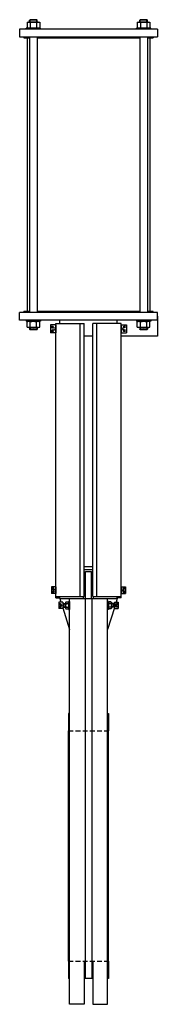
# Model space of a CAD drawing. Extents: x 142 to 502, y 88 to 2651.
import ezdxf

# ---------------------------------------------------------------- set-up
doc = ezdxf.new("R2010")
doc.units = 0
doc.header["$LTSCALE"] = 25
doc.header["$MEASUREMENT"] = 0
doc.linetypes.add('RAYITAS', pattern=[0.375, 0.25, -0.125])
doc.linetypes.add('TRAZOS', pattern=[0.75, 0.5, -0.25])
doc.layers.get('0').update_dxf_attribs({"linetype": 'CONTINUOUS'})
doc.layers.add('CYL-XDN600B', color=7, linetype='CONTINUOUS')

msp = doc.modelspace()

# ---------------------------------------------------------------- linework, layer by layer
at = {"linetype": 'TRAZOS'}
for p, q in [((269.1, 799.6), (374.1, 799.6)), ((269.1, 199.6), (374.1, 199.6))]:
    msp.add_line(p, q, dxfattribs=at)
at = {"layer": 'CYL-XDN600B'}
for p, q in [((333.1, 1226.6), (310.1, 1226.6)), ((310.1, 1219.1), (333.1, 1219.1))]:
    msp.add_line(p, q, dxfattribs=at)
for points in [[(161.1, 2643.9, -0.176991), (169.3, 2643.9, -0.088495), (185.8, 2643.9, -0.176991), (194.1, 2643.9)], [(449.1, 2643.9, -0.176991), (457.3, 2643.9, -0.088495), (473.8, 2643.9, -0.176991), (482.1, 2643.9)], [(161.1, 2629.4, 0.176991), (169.3, 2629.4, 0.088495), (185.8, 2629.4, 0.176991), (194.1, 2629.4)], [(449.1, 2629.4, 0.176991), (457.3, 2629.4, 0.088495), (473.8, 2629.4, 0.176991), (482.1, 2629.4)], [(161.1, 1864.9, -0.176991), (169.3, 1864.9, -0.088495), (185.8, 1864.9, -0.176991), (194.1, 1864.9)], [(161.1, 1850.4, 0.176991), (169.3, 1850.4, 0.088495), (185.8, 1850.4, 0.176991), (194.1, 1850.4)], [(449.1, 1864.9, -0.176991), (457.3, 1864.9, -0.088495), (473.8, 1864.9, -0.176991), (482.1, 1864.9)], [(449.1, 1850.4, 0.176991), (457.3, 1850.4, 0.088495), (473.8, 1850.4, 0.176991), (482.1, 1850.4)], [(263.6, 1135.6, 0.846561), (263.6, 1130.9, 0.42328), (263.6, 1121.4, 0.846561), (263.6, 1116.7)], [(267.6, 1135.6, -0.846561), (267.6, 1130.9, -0.42328), (267.6, 1121.4, -0.846561), (267.6, 1116.7)], [(375.6, 1135.6, 0.846561), (375.6, 1130.9, 0.42328), (375.6, 1121.4, 0.846561), (375.6, 1116.7)], [(379.6, 1135.6, -0.846561), (379.6, 1130.9, -0.42328), (379.6, 1121.4, -0.846561), (379.6, 1116.7)]]:
    msp.add_lwpolyline(points, format="xyb", dxfattribs=at)
for points in [[(161.1, 2643.9), (161.1, 2629.4)], [(189.9, 2644.6), (165.2, 2644.6)], [(168.8, 2650.6), (167.6, 2649.4)], [(167.6, 2644.6), (167.6, 2649.4)], [(187.6, 2649.4), (167.6, 2649.4)], [(168.8, 2644.6), (168.8, 2650.6)], [(186.3, 2650.6), (168.8, 2650.6)], [(169.3, 2643.9), (169.3, 2629.4)], [(185.8, 2643.9), (185.8, 2629.4)], [(186.3, 2644.6), (186.3, 2650.6)], [(186.3, 2650.6), (187.6, 2649.4)], [(187.6, 2644.6), (187.6, 2649.4)], [(194.1, 2643.9), (194.1, 2629.4)], [(449.1, 2643.9), (449.1, 2629.4)], [(477.9, 2644.6), (453.2, 2644.6)], [(456.8, 2650.6), (455.6, 2649.4)], [(475.6, 2649.4), (455.6, 2649.4)], [(455.6, 2644.6), (455.6, 2649.4)], [(474.3, 2650.6), (456.8, 2650.6)], [(456.8, 2644.6), (456.8, 2650.6)], [(457.3, 2643.9), (457.3, 2629.4)], [(473.8, 2643.9), (473.8, 2629.4)], [(474.3, 2650.6), (475.6, 2649.4)], [(474.3, 2644.6), (474.3, 2650.6)], [(475.6, 2644.6), (475.6, 2649.4)], [(482.1, 2643.9), (482.1, 2629.4)], [(501.6, 2625.6), (141.6, 2625.6), (141.6, 2605.6)], [(196.1, 2628.6), (159.1, 2628.6)], [(159.1, 2625.6), (159.1, 2628.6)], [(196.1, 2625.6), (196.1, 2628.6)], [(484.1, 2628.6), (447.1, 2628.6)], [(447.1, 2625.6), (447.1, 2628.6)], [(484.1, 2625.6), (484.1, 2628.6)], [(501.6, 2625.6), (501.6, 2605.6)], [(141.6, 2605.6), (501.6, 2605.6)], [(152.6, 2605.6), (152.6, 2603.1), (167.6, 2603.1)], [(161.6, 2603.1), (161.6, 1891.1)], [(167.6, 2605.6), (167.6, 1888.6)], [(187.6, 2605.6), (187.6, 1888.6)], [(187.6, 2603.1), (455.6, 2603.1)], [(455.6, 2605.6), (455.6, 1888.6)], [(475.6, 2605.6), (475.6, 1888.6)], [(475.6, 2603.1), (490.6, 2603.1)], [(481.6, 2603.1), (481.6, 1891.1)], [(490.6, 2605.6), (490.6, 2603.1)], [(141.6, 1868.6), (141.6, 1888.6)], [(501.6, 1888.6), (141.6, 1888.6)], [(152.6, 1888.6), (152.6, 1891.1)], [(167.6, 1891.1), (152.6, 1891.1)], [(455.6, 1891.1), (187.6, 1891.1)], [(490.6, 1891.1), (475.6, 1891.1)], [(490.6, 1888.6), (490.6, 1891.1)], [(501.6, 1868.6), (501.6, 1888.6)], [(501.6, 1878.6), (501.6, 1826.6)], [(501.6, 1868.6), (141.6, 1868.6)], [(159.1, 1868.6), (159.1, 1865.6)], [(196.1, 1865.6), (159.1, 1865.6)], [(161.1, 1850.4), (161.1, 1864.9)], [(189.6, 1849.6), (165.2, 1849.6)], [(167.6, 1849.9), (167.6, 1844.9)], [(168.8, 1849.6), (168.8, 1843.6)], [(169.3, 1850.4), (169.3, 1864.9)], [(185.8, 1850.4), (185.8, 1864.9)], [(186.3, 1849.6), (186.3, 1843.6)], [(187.6, 1849.9), (187.6, 1844.9)], [(194.1, 1850.4), (194.1, 1864.9)], [(196.1, 1868.6), (196.1, 1865.6)], [(236.6, 1856.1), (222.6, 1856.1)], [(222.6, 1856.1), (222.6, 1835.1)], [(236.6, 1145.6), (236.6, 1859.6)], [(236.6, 1859.6), (310.1, 1859.6)], [(236.6, 1856.1), (236.6, 1835.1)], [(236.6, 1854.8), (236.6, 1836.5)], [(236.6, 1854.8), (236.6, 1851.8)], [(246.6, 1859.6), (246.6, 1868.6)], [(300.1, 1149.6), (300.1, 1859.6)], [(310.1, 1149.6), (310.1, 1859.6)], [(406.6, 1859.6), (333.1, 1859.6)], [(333.1, 1149.6), (333.1, 1859.6)], [(343.1, 1149.6), (343.1, 1859.6)], [(396.6, 1859.6), (396.6, 1868.6)], [(406.6, 1145.6), (406.6, 1859.6)], [(406.6, 1856.1), (406.6, 1835.1)], [(406.6, 1856.1), (420.6, 1856.1)], [(420.6, 1856.1), (420.6, 1835.1)], [(447.1, 1868.6), (447.1, 1865.6)], [(484.1, 1865.6), (447.1, 1865.6)], [(449.1, 1850.4), (449.1, 1864.9)], [(477.9, 1849.6), (453.2, 1849.6)], [(455.6, 1849.6), (455.6, 1844.9)], [(456.8, 1849.6), (456.8, 1843.6)], [(457.3, 1850.4), (457.3, 1864.9)], [(473.8, 1850.4), (473.8, 1864.9)], [(474.3, 1849.6), (474.3, 1843.6)], [(475.6, 1849.6), (475.6, 1844.9)], [(482.1, 1850.4), (482.1, 1864.9)], [(484.1, 1868.6), (484.1, 1865.6)], [(187.6, 1844.9), (167.6, 1844.9)], [(168.8, 1843.6), (167.6, 1844.9)], [(186.3, 1843.6), (168.8, 1843.6)], [(186.3, 1843.6), (187.6, 1844.9)], [(236.6, 1835.1), (222.6, 1835.1)], [(333.1, 1826.6), (310.1, 1826.6)], [(406.6, 1835.1), (420.6, 1835.1)], [(501.6, 1826.6), (406.6, 1826.6)], [(475.6, 1844.9), (455.6, 1844.9)], [(456.8, 1843.6), (455.6, 1844.9)], [(474.3, 1843.6), (456.8, 1843.6)], [(474.3, 1843.6), (475.6, 1844.9)], [(314.1, 1214.1), (329.1, 1214.1)], [(314.1, 1143.6), (314.1, 1214.1)], [(329.1, 1143.6), (329.1, 1214.1)], [(224.6, 1174.6), (224.6, 1156.6)], [(236.6, 1174.6), (224.6, 1174.6)], [(236.6, 1156.6), (224.6, 1156.6)], [(236.6, 1174.6), (236.6, 1156.6)], [(310.1, 1171.1), (314.1, 1171.1)], [(310.1, 1169.1), (314.1, 1169.1)], [(329.1, 1171.1), (333.1, 1171.1)], [(329.1, 1169.1), (333.1, 1169.1)], [(406.6, 1174.6), (418.6, 1174.6)], [(406.6, 1174.6), (406.6, 1156.6)], [(406.6, 1156.6), (418.6, 1156.6)], [(418.6, 1174.6), (418.6, 1156.6)], [(236.6, 1149.6), (310.1, 1149.6)], [(236.6, 1145.6), (246.6, 1145.6)], [(244.1, 1134.1), (244.1, 1118.1)], [(254.1, 1134.1), (244.1, 1134.1)], [(246.6, 1143.6), (246.6, 1149.6)], [(246.6, 1143.6), (249.5, 1134.1)], [(246.6, 1143.6), (396.6, 1143.6)], [(254.1, 1134.1), (254.1, 1118.1)], [(254.1, 1131.1), (261.6, 1131.1)], [(257.1, 1131.1), (257.1, 1121.1)], [(257.1, 1130.1), (261.6, 1130.1)], [(261.6, 1133.2), (261.6, 1119.1)], [(263.6, 1135.6), (267.6, 1135.6)], [(263.6, 1130.9), (267.6, 1130.9)], [(269.6, 1136.6), (269.6, 1115.6)], [(269.6, 1136.6), (271.6, 1136.6)], [(271.6, 87.6), (271.6, 1143.6)], [(271.6, 1136.6), (271.6, 1115.6)], [(308.6, 1143.6), (308.6, 1149.6)], [(313.1, 1143.6), (313.1, 154.6)], [(330.1, 1143.6), (330.1, 154.6)], [(333.1, 1149.6), (406.6, 1149.6)], [(334.6, 1143.6), (334.6, 1149.6)], [(371.6, 87.6), (371.6, 1143.6)], [(371.6, 1136.6), (371.6, 1115.6)], [(373.6, 1136.6), (371.6, 1136.6)], [(373.6, 1136.6), (373.6, 1115.6)], [(379.6, 1135.6), (375.6, 1135.6)], [(379.6, 1130.9), (375.6, 1130.9)], [(381.6, 1133.2), (381.6, 1119.1)], [(389.1, 1131.1), (381.6, 1131.1)], [(386.1, 1130.1), (381.6, 1130.1)], [(386.1, 1131.1), (386.1, 1121.1)], [(389.1, 1134.1), (389.1, 1118.1)], [(389.1, 1134.1), (399.1, 1134.1)], [(396.6, 1143.6), (393.6, 1134.1)], [(396.6, 1143.6), (396.6, 1149.6)], [(406.6, 1145.6), (396.6, 1145.6)], [(399.1, 1134.1), (399.1, 1118.1)], [(254.1, 1118.1), (244.1, 1118.1)], [(254.1, 1121.1), (261.6, 1121.1)], [(254.1, 1119.6), (271.6, 1063.6)], [(257.1, 1122.1), (261.6, 1122.1)], [(263.6, 1121.4), (267.6, 1121.4)], [(263.6, 1116.7), (267.6, 1116.7)], [(269.6, 1115.6), (271.6, 1115.6)], [(389.1, 1119.6), (371.6, 1063.6)], [(373.6, 1115.6), (371.6, 1115.6)], [(379.6, 1121.4), (375.6, 1121.4)], [(379.6, 1116.7), (375.6, 1116.7)], [(386.1, 1122.1), (381.6, 1122.1)], [(389.1, 1121.1), (381.6, 1121.1)], [(389.1, 1118.1), (399.1, 1118.1)], [(269.1, 844.6), (269.1, 799.6)], [(271.6, 844.6), (269.1, 844.6)], [(371.6, 844.6), (374.1, 844.6)], [(374.1, 844.6), (374.1, 799.6)], [(269.1, 199.6), (269.1, 799.6)], [(374.1, 199.6), (374.1, 799.6)], [(269.1, 199.6), (269.1, 154.6)], [(310.1, 199.6), (310.1, 87.6)], [(333.1, 199.6), (333.1, 87.6)], [(374.1, 199.6), (374.1, 154.6)], [(271.6, 154.6), (269.1, 154.6)], [(333.1, 154.6), (310.1, 154.6)], [(374.1, 154.6), (371.6, 154.6)], [(310.1, 87.6), (271.6, 87.6)], [(333.1, 87.6), (371.6, 87.6)]]:
    msp.add_lwpolyline(points, dxfattribs=at)
at = {"layer": 'CYL-XDN600B', "linetype": 'RAYITAS', "ltscale": 0.3}
for points in [[(222.6, 1852.5), (229.4, 1852.5)], [(222.6, 1849.1), (229.6, 1849.1)], [(229.6, 1838.8), (229.6, 1852.5)], [(229.6, 1852.4), (233.5, 1845.6)], [(229.6, 1838.9), (233.5, 1845.6)], [(413.5, 1852.4), (409.6, 1845.6)], [(413.5, 1838.9), (409.6, 1845.6)], [(413.6, 1838.8), (413.6, 1852.5)], [(420.6, 1849.1), (413.6, 1849.1)], [(420.6, 1852.5), (413.7, 1852.5)], [(222.6, 1842.2), (229.6, 1842.2)], [(222.6, 1838.8), (229.4, 1838.8)], [(420.6, 1842.2), (413.6, 1842.2)], [(420.6, 1838.8), (413.7, 1838.8)], [(224.6, 1171.4), (230.4, 1171.4)], [(224.6, 1168.5), (230.3, 1168.5)], [(224.6, 1162.8), (230.3, 1162.8)], [(224.6, 1159.9), (230.4, 1159.9)], [(230.6, 1171.2), (233.9, 1165.6)], [(230.6, 1160.1), (233.9, 1165.6)], [(412.5, 1171.2), (409.3, 1165.6)], [(412.5, 1160.1), (409.3, 1165.6)], [(418.6, 1171.4), (412.7, 1171.4)], [(418.6, 1159.9), (412.7, 1159.9)], [(418.6, 1168.5), (412.8, 1168.5)], [(418.6, 1162.8), (412.8, 1162.8)], [(244.1, 1130.7), (248.9, 1130.7)], [(244.1, 1128.4), (248.8, 1128.4)], [(249.1, 1130.6), (251.7, 1126.1)], [(394, 1130.6), (391.4, 1126.1)], [(399.1, 1130.7), (394.2, 1130.7)], [(399.1, 1128.4), (394.3, 1128.4)], [(244.1, 1123.9), (248.8, 1123.9)], [(244.1, 1121.6), (248.9, 1121.6)], [(249.1, 1121.7), (251.7, 1126.1)], [(394, 1121.7), (391.4, 1126.1)], [(399.1, 1121.6), (394.2, 1121.6)], [(399.1, 1123.9), (394.3, 1123.9)]]:
    msp.add_lwpolyline(points, dxfattribs=at)
for points in [[(229.6, 1852.4, 0.267949), (229.4, 1852.5)], [(413.7, 1852.5, 0.267949), (413.5, 1852.4)], [(229.4, 1838.8, 0.267949), (229.6, 1838.9)], [(413.5, 1838.9, 0.267949), (413.7, 1838.8)], [(230.3, 1168.5, 0.174978), (230.3, 1171.4)], [(230.3, 1162.8, 0.087489), (230.3, 1168.5)], [(230.3, 1159.9, 0.174978), (230.3, 1162.8)], [(230.6, 1171.2, 0.267949), (230.4, 1171.4)], [(230.4, 1159.9, 0.267949), (230.6, 1160.1)], [(412.7, 1171.4, 0.267949), (412.5, 1171.2)], [(412.5, 1160.1, 0.267949), (412.7, 1159.9)], [(412.8, 1171.4, 0.174978), (412.8, 1168.5)], [(412.8, 1168.5, 0.087489), (412.8, 1162.8)], [(412.8, 1162.8, 0.174978), (412.8, 1159.9)], [(248.8, 1128.4, 0.218579), (248.8, 1130.7)], [(248.8, 1123.9, 0.10929), (248.8, 1128.4)], [(249.1, 1130.6, 0.267949), (248.9, 1130.7)], [(394.2, 1130.7, 0.267949), (394, 1130.6)], [(394.3, 1130.7, 0.218579), (394.3, 1128.4)], [(394.3, 1128.4, 0.10929), (394.3, 1123.9)], [(248.8, 1121.6, 0.218579), (248.8, 1123.9)], [(248.9, 1121.6, 0.267949), (249.1, 1121.7)], [(394, 1121.7, 0.267949), (394.2, 1121.6)], [(394.3, 1123.9, 0.218579), (394.3, 1121.6)]]:
    msp.add_lwpolyline(points, format="xyb", dxfattribs=at)

doc.saveas('drawing.dxf')
